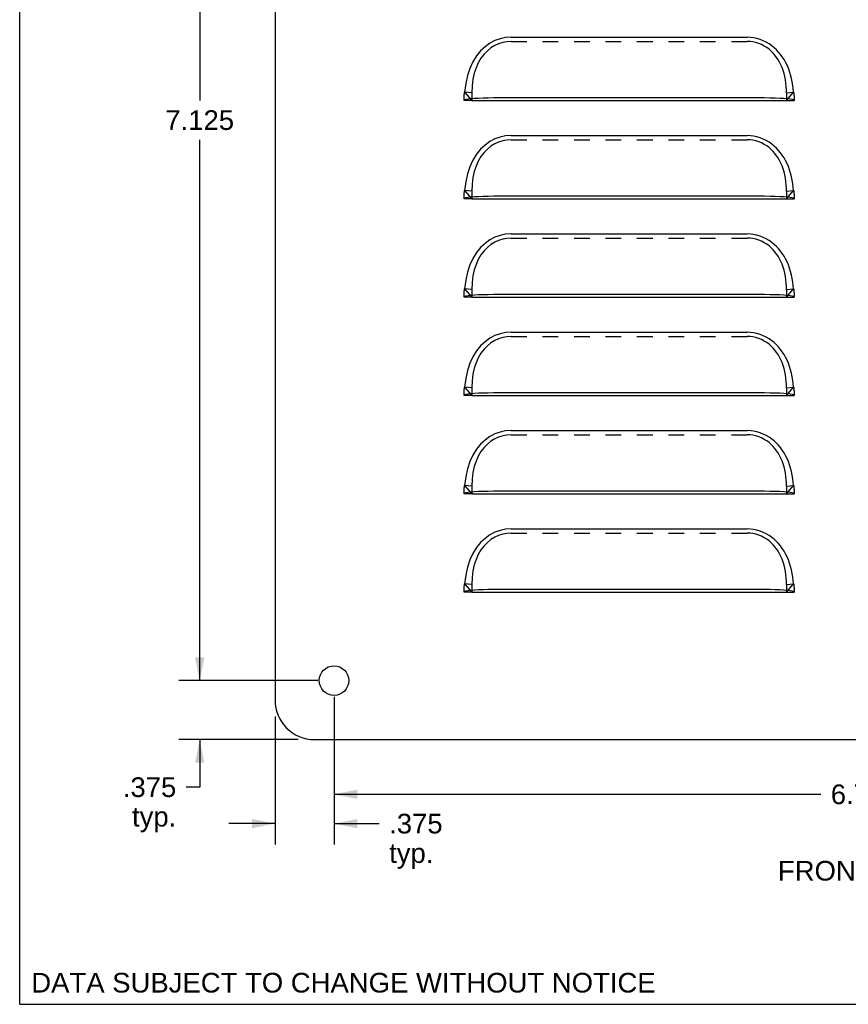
# Model space of a CAD drawing. Header units: inches. Extents: x 0 to 16.2, y 0 to 12.5.
# Tile 1 of 5: x 0 to 5.3, y 0 to 6.3. Entities that reach past the tile are written whole.
import ezdxf

# ---------------------------------------------------------------- set-up
doc = ezdxf.new("R2010")
doc.units = ezdxf.units.IN
doc.header["$LTSCALE"] = 0.889706
doc.header["$MEASUREMENT"] = 0
doc.linetypes.add('HIDDEN', pattern=[0.2, 0.1, -0.1])
doc.layers.get('0').update_dxf_attribs({"linetype": 'CONTINUOUS'})
doc.layers.add('DEFAULT_2', color=8, linetype='HIDDEN')
doc.layers.add('DIMENSIONS', color=7, linetype='CONTINUOUS')
doc.styles.get("Standard").update_dxf_attribs({"font": 'arial.ttf'})
doc.dimstyles.new('DIMSTYLE_1', dxfattribs={"dimtxt": 0.125, "dimasz": 0.147059, "dimexe": 0.09, "dimexo": 0.07, "dimgap": 0.0425, "dimtad": 0, "dimtih": 1, "dimtoh": 1, "dimdec": 3, "dimzin": 4, "dimdsep": 46, "dimtxsty": 'Standard', "dimblk": '_FILLED', "dimblk1": '_FILLED', "dimblk2": '_FILLED', "dimcen": 0.09, "dimadec": 3, "dimazin": 1, "dimtfac": 1, "dimtdec": 3, "dimtofl": 0, "dimtmove": 0, "dimatfit": 3, "dimldrblk": '_FILLED', "dimfxl": 0, "dimtolj": 1, "dimtzin": 4, "dimarcsym": 0})

# ---------------------------------------------------------------- blocks, each defined once
blk = doc.blocks.new('_FILLED')
at = {"color": 0, "linetype": 'ByBlock'}
blk.add_solid([(0, 0), (-1, 0.2), (-1, -0.2)], dxfattribs=at)
blk = doc.blocks.new('*D3')
at = {"layer": 'DIMENSIONS', "color": 2, "linetype": 'Continuous'}
for p, q in [((1.8948, 9.1827), (1.0114, 9.1827)), ((1.1438, 9.1827), (1.1438, 5.7452)), ((1.1438, 2.0577), (1.1438, 5.4952)), ((1.8948, 2.0577), (1.0114, 2.0577))]:
    blk.add_line(p, q, dxfattribs=at)
at = {"layer": 'DIMENSIONS', "color": 2, "linetype": 'Continuous', "xscale": 0.1470588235, "yscale": 0.1470588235, "zscale": 0.1470588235}
for p, rotation in [((1.1438, 9.1827), 90), ((1.1438, 2.0577), 270)]:
    blk.add_blockref('_FILLED', p, dxfattribs=dict(at, rotation=rotation))
at = {"layer": 'DIMENSIONS', "color": 2, "linetype": 'Continuous', "insert": (1.1438, 5.6827), "char_height": 0.125, "width": 0.436803, "attachment_point": 2, "line_spacing_factor": 0.9}
blk.add_mtext('7.125', dxfattribs=at)
blk = doc.blocks.new('*D4')
at = {"layer": 'DIMENSIONS', "color": 2, "linetype": 'Continuous'}
for p, q in [((1.1438, 2.0577), (1.1438, 2.3518)), ((1.8948, 2.0577), (1.0114, 2.0577)), ((1.7698, 1.6827), (1.0114, 1.6827)), ((1.1438, 1.6827), (1.1438, 1.3802)), ((1.1438, 1.3802), (1.0576, 1.3802))]:
    blk.add_line(p, q, dxfattribs=at)
at = {"layer": 'DIMENSIONS', "color": 2, "linetype": 'Continuous', "xscale": 0.1470588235, "yscale": 0.1470588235, "zscale": 0.1470588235}
for p, rotation in [((1.1438, 2.0577), 270), ((1.1438, 1.6827), 90)]:
    blk.add_blockref('_FILLED', p, dxfattribs=dict(at, rotation=rotation))
at = {"layer": 'DIMENSIONS', "color": 2, "linetype": 'Continuous', "insert": (0.9951, 1.4427), "char_height": 0.125, "width": 0.339684, "attachment_point": 3, "line_spacing_factor": 0.9}
blk.add_mtext('.375\\Ptyp.', dxfattribs=at)
blk = doc.blocks.new('*D7')
at = {"layer": 'DIMENSIONS', "color": 2, "linetype": 'Continuous'}
for p, q in [((1.9977, 1.9548), (1.9977, 1.0162)), ((1.6227, 1.8298), (1.6227, 1.0162)), ((1.6227, 1.1486), (1.3286, 1.1486)), ((1.9977, 1.1486), (2.2853, 1.1486))]:
    blk.add_line(p, q, dxfattribs=at)
at = {"layer": 'DIMENSIONS', "color": 2, "linetype": 'Continuous', "xscale": 0.1470588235, "yscale": 0.1470588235, "zscale": 0.1470588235}
blk.add_blockref('_FILLED', (1.6227, 1.1486), dxfattribs=at)
at = {"layer": 'DIMENSIONS', "color": 2, "linetype": 'Continuous', "xscale": 0.1470588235, "yscale": 0.1470588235, "zscale": 0.1470588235, "rotation": 180}
blk.add_blockref('_FILLED', (1.9977, 1.1486), dxfattribs=at)
at = {"layer": 'DIMENSIONS', "color": 2, "linetype": 'Continuous', "insert": (2.3478, 1.2111), "char_height": 0.125, "width": 0.339684, "attachment_point": 1, "line_spacing_factor": 0.9}
blk.add_mtext('.375\\Ptyp.', dxfattribs=at)
blk = doc.blocks.new('*D8')
at = {"layer": 'DIMENSIONS', "color": 2, "linetype": 'Continuous'}
for p, q in [((1.9977, 1.9548), (1.9977, 1.2026)), ((8.7477, 1.9548), (8.7477, 1.2026)), ((1.9977, 1.3349), (5.0918, 1.3349)), ((8.7477, 1.3349), (5.6536, 1.3349))]:
    blk.add_line(p, q, dxfattribs=at)
at = {"layer": 'DIMENSIONS', "color": 2, "linetype": 'Continuous', "xscale": 0.1470588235, "yscale": 0.1470588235, "zscale": 0.1470588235, "rotation": 180}
blk.add_blockref('_FILLED', (1.9977, 1.3349), dxfattribs=at)
at = {"layer": 'DIMENSIONS', "color": 2, "linetype": 'Continuous', "xscale": 0.1470588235, "yscale": 0.1470588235, "zscale": 0.1470588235}
blk.add_blockref('_FILLED', (8.7477, 1.3349), dxfattribs=at)
at = {"layer": 'DIMENSIONS', "color": 2, "linetype": 'Continuous', "insert": (5.3727, 1.3974), "char_height": 0.125, "width": 0.436803, "attachment_point": 2, "line_spacing_factor": 0.9}
blk.add_mtext('6.750', dxfattribs=at)

msp = doc.modelspace()

# ---------------------------------------------------------------- linework, layer by layer
at = {"color": 7, "linetype": 'Continuous'}
for p, q in [((0, 0), (0, 12.5)), ((2.8727, 5.7452), (4.8727, 5.7452)), ((2.8727, 5.1202), (4.8727, 5.1202)), ((2.8727, 4.4952), (4.8727, 4.4952)), ((2.8727, 3.8702), (4.8727, 3.8702)), ((2.8727, 3.2452), (4.8727, 3.2452)), ((2.8727, 2.6202), (4.8727, 2.6202)), ((0, 0), (16.1765, 0))]:
    msp.add_line(p, q, dxfattribs=at)
at = {"color": 3, "linetype": 'Continuous'}
for p, q in [((1.6227, 9.3077), (1.6227, 1.9327)), ((3.1227, 6.1468), (4.6227, 6.1468)), ((3.1227, 5.762), (3.0476, 5.7617)), ((2.8493, 5.7536), (2.8359, 5.7513)), ((2.8674, 5.7556), (2.8493, 5.7536)), ((2.8897, 5.7572), (2.8674, 5.7556)), ((4.8781, 5.7556), (4.8558, 5.7572)), ((3.1227, 5.5218), (4.6227, 5.5218)), ((2.8897, 5.1322), (2.8674, 5.1306)), ((3.1227, 5.137), (3.0476, 5.1367)), ((4.8781, 5.1306), (4.8558, 5.1322)), ((2.8493, 5.1286), (2.8359, 5.1263)), ((2.8674, 5.1306), (2.8493, 5.1286)), ((3.1227, 4.8968), (4.6227, 4.8968)), ((2.8897, 4.5072), (2.8674, 4.5056)), ((3.1227, 4.512), (3.0476, 4.5117)), ((4.8781, 4.5056), (4.8558, 4.5072)), ((2.8493, 4.5036), (2.8359, 4.5013)), ((2.8674, 4.5056), (2.8493, 4.5036)), ((3.1227, 4.2718), (4.6227, 4.2718)), ((2.8674, 3.8806), (2.8493, 3.8786)), ((2.8897, 3.8822), (2.8674, 3.8806)), ((3.1227, 3.887), (3.0476, 3.8867)), ((4.8781, 3.8806), (4.8558, 3.8822)), ((2.8493, 3.8786), (2.8359, 3.8763)), ((3.1227, 3.6468), (4.6227, 3.6468)), ((2.8674, 3.2556), (2.8493, 3.2536)), ((2.8897, 3.2572), (2.8674, 3.2556)), ((3.1227, 3.262), (3.0476, 3.2617)), ((4.8781, 3.2556), (4.8558, 3.2572)), ((2.8493, 3.2536), (2.8359, 3.2513)), ((3.1227, 3.0218), (4.6227, 3.0218)), ((2.8674, 2.6306), (2.8493, 2.6286)), ((2.8897, 2.6322), (2.8674, 2.6306)), ((3.1227, 2.637), (3.0476, 2.6367)), ((4.8781, 2.6306), (4.8558, 2.6322)), ((2.8493, 2.6286), (2.8359, 2.6263)), ((1.8727, 1.6827), (8.8727, 1.6827))]:
    msp.add_line(p, q, dxfattribs=at)
for points in [[(3.1227, 6.1468), (3.0877, 6.1444), (3.0536, 6.1371), (3.0204, 6.1252), (2.9884, 6.1084), (2.9578, 6.0866), (2.9292, 6.0599), (2.9031, 6.028), (2.88, 5.9911), (2.8606, 5.9493), (2.8451, 5.9028), (2.8341, 5.8523), (2.8275, 5.7975)], [(4.918, 5.7975), (4.916, 5.8191), (4.9131, 5.841), (4.9094, 5.8633), (4.9047, 5.8857), (4.899, 5.9078), (4.8923, 5.9293), (4.8847, 5.95), (4.8762, 5.9698), (4.867, 5.9883), (4.857, 6.0059), (4.8463, 6.0225), (4.8347, 6.0382), (4.8224, 6.0531), (4.8091, 6.0672), (4.7948, 6.0806), (4.7793, 6.0931), (4.7626, 6.1048), (4.7446, 6.1155), (4.7255, 6.1249), (4.7056, 6.1328), (4.685, 6.1389), (4.6641, 6.1434), (4.6434, 6.146), (4.6227, 6.1468)], [(3.0476, 5.7617), (3.0115, 5.7612), (2.9772, 5.7606), (2.9451, 5.7597), (2.9157, 5.7586), (2.8897, 5.7572)], [(4.8558, 5.7572), (4.8298, 5.7586), (4.8004, 5.7597), (4.7682, 5.7606), (4.7339, 5.7612), (4.6979, 5.7617), (4.6606, 5.7619), (3.1227, 5.762)], [(2.8359, 5.7513), (2.8276, 5.7487), (2.8247, 5.7452)], [(4.9095, 5.7513), (4.8961, 5.7536), (4.8781, 5.7556)], [(4.9207, 5.7452), (4.9179, 5.7487), (4.9095, 5.7513)], [(3.1227, 5.5218), (3.0877, 5.5194), (3.0536, 5.5121), (3.0204, 5.5002), (2.9884, 5.4834), (2.9578, 5.4616), (2.9292, 5.4349), (2.9031, 5.403), (2.88, 5.3661), (2.8606, 5.3243), (2.8451, 5.2778), (2.8341, 5.2273), (2.8275, 5.1725)], [(4.918, 5.1725), (4.916, 5.1941), (4.9131, 5.216), (4.9094, 5.2383), (4.9047, 5.2607), (4.899, 5.2828), (4.8923, 5.3043), (4.8847, 5.325), (4.8762, 5.3448), (4.867, 5.3633), (4.857, 5.3809), (4.8463, 5.3975), (4.8347, 5.4132), (4.8224, 5.4281), (4.8091, 5.4422), (4.7948, 5.4556), (4.7793, 5.4681), (4.7626, 5.4798), (4.7446, 5.4905), (4.7255, 5.4999), (4.7056, 5.5078), (4.685, 5.5139), (4.6641, 5.5184), (4.6434, 5.521), (4.6227, 5.5218)], [(3.0476, 5.1367), (3.0115, 5.1362), (2.9772, 5.1356), (2.9451, 5.1347), (2.9157, 5.1336), (2.8897, 5.1322)], [(4.8558, 5.1322), (4.8298, 5.1336), (4.8004, 5.1347), (4.7682, 5.1356), (4.7339, 5.1362), (4.6979, 5.1367), (4.6606, 5.1369), (3.1227, 5.137)], [(2.8359, 5.1263), (2.8276, 5.1237), (2.8247, 5.1202)], [(4.9095, 5.1263), (4.8961, 5.1286), (4.8781, 5.1306)], [(4.9207, 5.1202), (4.9179, 5.1237), (4.9095, 5.1263)], [(3.1227, 4.8968), (3.0877, 4.8944), (3.0536, 4.8871), (3.0204, 4.8752), (2.9884, 4.8584), (2.9578, 4.8366), (2.9292, 4.8099), (2.9031, 4.778), (2.88, 4.7411), (2.8606, 4.6993), (2.8451, 4.6528), (2.8341, 4.6023), (2.8275, 4.5475)], [(4.918, 4.5475), (4.916, 4.5691), (4.9131, 4.591), (4.9094, 4.6133), (4.9047, 4.6357), (4.899, 4.6578), (4.8923, 4.6793), (4.8847, 4.7), (4.8762, 4.7198), (4.867, 4.7383), (4.857, 4.7559), (4.8463, 4.7725), (4.8347, 4.7882), (4.8224, 4.8031), (4.8091, 4.8172), (4.7948, 4.8306), (4.7793, 4.8431), (4.7626, 4.8548), (4.7446, 4.8655), (4.7255, 4.8749), (4.7056, 4.8828), (4.685, 4.8889), (4.6641, 4.8934), (4.6434, 4.896), (4.6227, 4.8968)], [(3.0476, 4.5117), (3.0115, 4.5112), (2.9772, 4.5106), (2.9451, 4.5097), (2.9157, 4.5086), (2.8897, 4.5072)], [(4.8558, 4.5072), (4.8298, 4.5086), (4.8004, 4.5097), (4.7682, 4.5106), (4.7339, 4.5112), (4.6979, 4.5117), (4.6606, 4.5119), (3.1227, 4.512)], [(2.8359, 4.5013), (2.8276, 4.4987), (2.8247, 4.4952)], [(4.9095, 4.5013), (4.8961, 4.5036), (4.8781, 4.5056)], [(4.9207, 4.4952), (4.9179, 4.4987), (4.9095, 4.5013)], [(3.1227, 4.2718), (3.0877, 4.2694), (3.0536, 4.2621), (3.0204, 4.2502), (2.9884, 4.2334), (2.9578, 4.2116), (2.9292, 4.1849), (2.9031, 4.153), (2.88, 4.1161), (2.8606, 4.0743), (2.8451, 4.0278), (2.8341, 3.9773), (2.8275, 3.9225)], [(4.918, 3.9225), (4.916, 3.9441), (4.9131, 3.966), (4.9094, 3.9883), (4.9047, 4.0107), (4.899, 4.0328), (4.8923, 4.0543), (4.8847, 4.075), (4.8762, 4.0948), (4.867, 4.1133), (4.857, 4.1309), (4.8463, 4.1475), (4.8347, 4.1632), (4.8224, 4.1781), (4.8091, 4.1922), (4.7948, 4.2056), (4.7793, 4.2181), (4.7626, 4.2298), (4.7446, 4.2405), (4.7255, 4.2499), (4.7056, 4.2578), (4.685, 4.2639), (4.6641, 4.2684), (4.6434, 4.271), (4.6227, 4.2718)], [(3.0476, 3.8867), (3.0115, 3.8862), (2.9772, 3.8856), (2.9451, 3.8847), (2.9157, 3.8836), (2.8897, 3.8822)], [(4.8558, 3.8822), (4.8298, 3.8836), (4.8004, 3.8847), (4.7682, 3.8856), (4.7339, 3.8862), (4.6979, 3.8867), (4.6606, 3.8869), (3.1227, 3.887)], [(4.9095, 3.8763), (4.8961, 3.8786), (4.8781, 3.8806)], [(2.8359, 3.8763), (2.8276, 3.8737), (2.8247, 3.8702)], [(4.9207, 3.8702), (4.9179, 3.8737), (4.9095, 3.8763)], [(3.1227, 3.6468), (3.0877, 3.6444), (3.0536, 3.6371), (3.0204, 3.6252), (2.9884, 3.6084), (2.9578, 3.5866), (2.9292, 3.5599), (2.9031, 3.528), (2.88, 3.4911), (2.8606, 3.4493), (2.8451, 3.4028), (2.8341, 3.3523), (2.8275, 3.2975)], [(4.918, 3.2975), (4.916, 3.3191), (4.9131, 3.341), (4.9094, 3.3633), (4.9047, 3.3857), (4.899, 3.4078), (4.8923, 3.4293), (4.8847, 3.45), (4.8762, 3.4698), (4.867, 3.4883), (4.857, 3.5059), (4.8463, 3.5225), (4.8347, 3.5382), (4.8224, 3.5531), (4.8091, 3.5672), (4.7948, 3.5806), (4.7793, 3.5931), (4.7626, 3.6048), (4.7446, 3.6155), (4.7255, 3.6249), (4.7056, 3.6328), (4.685, 3.6389), (4.6641, 3.6434), (4.6434, 3.646), (4.6227, 3.6468)], [(3.0476, 3.2617), (3.0115, 3.2612), (2.9772, 3.2606), (2.9451, 3.2597), (2.9157, 3.2586), (2.8897, 3.2572)], [(4.8558, 3.2572), (4.8298, 3.2586), (4.8004, 3.2597), (4.7682, 3.2606), (4.7339, 3.2612), (4.6979, 3.2617), (4.6606, 3.2619), (3.1227, 3.262)], [(4.9095, 3.2513), (4.8961, 3.2536), (4.8781, 3.2556)], [(2.8359, 3.2513), (2.8276, 3.2487), (2.8247, 3.2452)], [(4.9207, 3.2452), (4.9179, 3.2487), (4.9095, 3.2513)], [(3.1227, 3.0218), (3.0877, 3.0194), (3.0536, 3.0121), (3.0204, 3.0002), (2.9884, 2.9834), (2.9578, 2.9616), (2.9292, 2.9349), (2.9031, 2.903), (2.88, 2.8661), (2.8606, 2.8243), (2.8451, 2.7778), (2.8341, 2.7273), (2.8275, 2.6725)], [(4.918, 2.6725), (4.916, 2.6941), (4.9131, 2.716), (4.9094, 2.7384), (4.9047, 2.7607), (4.899, 2.7828), (4.8923, 2.8043), (4.8847, 2.825), (4.8762, 2.8448), (4.867, 2.8633), (4.857, 2.8809), (4.8463, 2.8975), (4.8347, 2.9132), (4.8224, 2.9282), (4.809, 2.9423), (4.7948, 2.9556), (4.7793, 2.9681), (4.7626, 2.9799), (4.7446, 2.9905), (4.7255, 2.9999), (4.7056, 3.0078), (4.685, 3.0139), (4.6641, 3.0184), (4.6434, 3.021), (4.6227, 3.0218)], [(3.0476, 2.6367), (3.0115, 2.6362), (2.9772, 2.6356), (2.9451, 2.6347), (2.9157, 2.6336), (2.8897, 2.6322)], [(4.8558, 2.6322), (4.8298, 2.6336), (4.8004, 2.6347), (4.7682, 2.6356), (4.7339, 2.6362), (4.6979, 2.6367), (4.6606, 2.6369), (3.1227, 2.637)], [(4.9095, 2.6263), (4.8961, 2.6286), (4.8781, 2.6306)], [(2.8359, 2.6263), (2.8276, 2.6237), (2.8247, 2.6202)], [(4.9207, 2.6202), (4.9179, 2.6237), (4.9095, 2.6263)]]:
    msp.add_lwpolyline(points, dxfattribs=at)
msp.add_circle((1.9977, 2.0577), 0.0938, dxfattribs=at)
msp.add_arc((1.8727, 1.9327), 0.25, 180, 270, dxfattribs=at)
at = {"layer": 'DEFAULT_2', "color": 8, "linetype": 'HIDDEN'}
for p, q in [((3.1227, 6.1202), (4.6227, 6.1202)), ((2.8275, 5.7975), (2.8727, 5.7452)), ((2.8727, 5.7939), (2.8275, 5.7975)), ((2.8727, 5.7939), (2.8727, 5.7452)), ((4.8727, 5.7452), (4.918, 5.7975)), ((4.8727, 5.7939), (4.918, 5.7975)), ((4.8727, 5.7939), (4.8727, 5.7452)), ((4.9207, 5.7671), (4.9207, 5.7452)), ((2.8727, 5.7452), (2.8247, 5.7452)), ((4.8727, 5.7452), (4.9207, 5.7452)), ((3.1227, 5.4952), (4.6227, 5.4952)), ((2.8275, 5.1725), (2.8727, 5.1202)), ((2.8727, 5.1689), (2.8275, 5.1725)), ((2.8727, 5.1689), (2.8727, 5.1202)), ((4.8727, 5.1689), (4.918, 5.1725)), ((4.8727, 5.1202), (4.918, 5.1725)), ((4.8727, 5.1689), (4.8727, 5.1202)), ((4.9207, 5.1421), (4.9207, 5.1202)), ((2.8727, 5.1202), (2.8247, 5.1202)), ((4.8727, 5.1202), (4.9207, 5.1202)), ((3.1227, 4.8702), (4.6227, 4.8702)), ((2.8275, 4.5475), (2.8727, 4.4952)), ((2.8727, 4.5439), (2.8275, 4.5475)), ((2.8727, 4.5439), (2.8727, 4.4952)), ((4.8727, 4.5439), (4.918, 4.5475)), ((4.8727, 4.4952), (4.918, 4.5475)), ((4.8727, 4.5439), (4.8727, 4.4952)), ((4.9207, 4.5171), (4.9207, 4.4952)), ((2.8727, 4.4952), (2.8247, 4.4952)), ((4.8727, 4.4952), (4.9207, 4.4952)), ((3.1227, 4.2452), (4.6227, 4.2452)), ((2.8275, 3.9225), (2.8727, 3.8702)), ((2.8727, 3.9189), (2.8275, 3.9225)), ((2.8727, 3.9189), (2.8727, 3.8702)), ((4.8727, 3.9189), (4.918, 3.9225)), ((4.8727, 3.8702), (4.918, 3.9225)), ((4.8727, 3.9189), (4.8727, 3.8702)), ((4.9207, 3.8921), (4.9207, 3.8702)), ((2.8727, 3.8702), (2.8247, 3.8702)), ((4.8727, 3.8702), (4.9207, 3.8702)), ((3.1227, 3.6202), (4.6227, 3.6202)), ((2.8275, 3.2975), (2.8727, 3.2452)), ((2.8727, 3.2939), (2.8275, 3.2975)), ((2.8727, 3.2939), (2.8727, 3.2452)), ((4.8727, 3.2939), (4.918, 3.2975)), ((4.8727, 3.2452), (4.918, 3.2975)), ((4.8727, 3.2939), (4.8727, 3.2452)), ((4.9207, 3.2671), (4.9207, 3.2452)), ((2.8727, 3.2452), (2.8247, 3.2452)), ((4.8727, 3.2452), (4.9207, 3.2452)), ((3.1227, 2.9952), (4.6227, 2.9952)), ((2.8275, 2.6725), (2.8727, 2.6202)), ((2.8727, 2.6689), (2.8275, 2.6725)), ((2.8727, 2.6689), (2.8727, 2.6202)), ((4.8727, 2.6689), (4.918, 2.6725)), ((4.8727, 2.6202), (4.918, 2.6725)), ((4.8727, 2.6689), (4.8727, 2.6202)), ((4.9207, 2.6421), (4.9207, 2.6202)), ((2.8727, 2.6202), (2.8247, 2.6202)), ((4.8727, 2.6202), (4.9207, 2.6202))]:
    msp.add_line(p, q, dxfattribs=at)
for points in [[(3.1227, 6.1202), (3.0958, 6.1185), (3.0695, 6.1135), (3.0436, 6.1052), (3.0185, 6.0935), (2.9945, 6.0786), (2.9718, 6.0603), (2.9506, 6.0386), (2.9313, 6.0135), (2.9142, 5.9849), (2.8997, 5.953), (2.888, 5.9179), (2.8795, 5.8796), (2.8745, 5.8383), (2.8727, 5.7939)], [(4.8727, 5.7939), (4.8725, 5.8139), (4.8713, 5.8342), (4.8694, 5.855), (4.8665, 5.8758), (4.8626, 5.8965), (4.8577, 5.9168), (4.8519, 5.9362), (4.8451, 5.9548), (4.8375, 5.9723), (4.8292, 5.9888), (4.8201, 6.0044), (4.8102, 6.0191), (4.7995, 6.0331), (4.7879, 6.0462), (4.7754, 6.0587), (4.7619, 6.0703), (4.7471, 6.0812), (4.7313, 6.0911), (4.7144, 6.0998), (4.6967, 6.1071), (4.6784, 6.1129), (4.6598, 6.117), (4.6413, 6.1194), (4.6227, 6.1202)], [(2.8247, 5.7452), (2.8247, 5.7666), (2.8248, 5.7692), (2.8248, 5.7719), (2.8249, 5.7746), (2.8249, 5.7773), (2.8251, 5.7799), (2.8252, 5.7824), (2.8254, 5.7848), (2.8257, 5.7872), (2.826, 5.7894), (2.8263, 5.7916), (2.8267, 5.7937), (2.827, 5.7957), (2.8275, 5.7975)], [(4.918, 5.7975), (4.9184, 5.7958), (4.9187, 5.7941), (4.9191, 5.7922), (4.9194, 5.7903), (4.9197, 5.7883), (4.9199, 5.7862), (4.9201, 5.784), (4.9203, 5.7817), (4.9204, 5.7793), (4.9205, 5.7767), (4.9206, 5.7739), (4.9207, 5.7707), (4.9207, 5.7671)], [(3.1227, 5.4952), (3.0958, 5.4935), (3.0695, 5.4885), (3.0436, 5.4802), (3.0185, 5.4685), (2.9945, 5.4536), (2.9718, 5.4353), (2.9506, 5.4136), (2.9313, 5.3885), (2.9142, 5.3599), (2.8997, 5.328), (2.888, 5.2929), (2.8795, 5.2546), (2.8745, 5.2133), (2.8727, 5.1689)], [(4.8727, 5.1689), (4.8725, 5.1889), (4.8713, 5.2092), (4.8694, 5.23), (4.8665, 5.2508), (4.8626, 5.2715), (4.8577, 5.2918), (4.8519, 5.3112), (4.8451, 5.3298), (4.8375, 5.3473), (4.8292, 5.3638), (4.8201, 5.3794), (4.8102, 5.3941), (4.7995, 5.4081), (4.7879, 5.4212), (4.7754, 5.4337), (4.7619, 5.4453), (4.7471, 5.4562), (4.7313, 5.4661), (4.7144, 5.4748), (4.6967, 5.4821), (4.6784, 5.4879), (4.6598, 5.492), (4.6413, 5.4944), (4.6227, 5.4952)], [(2.8247, 5.1202), (2.8247, 5.1416), (2.8248, 5.1442), (2.8248, 5.1469), (2.8249, 5.1496), (2.8249, 5.1523), (2.8251, 5.1549), (2.8252, 5.1574), (2.8254, 5.1598), (2.8257, 5.1622), (2.826, 5.1644), (2.8263, 5.1666), (2.8267, 5.1687), (2.827, 5.1707), (2.8275, 5.1725)], [(4.918, 5.1725), (4.9184, 5.1708), (4.9187, 5.1691), (4.9191, 5.1672), (4.9194, 5.1653), (4.9197, 5.1633), (4.9199, 5.1612), (4.9201, 5.159), (4.9203, 5.1567), (4.9204, 5.1543), (4.9205, 5.1517), (4.9206, 5.1489), (4.9207, 5.1457), (4.9207, 5.1421)], [(3.1227, 4.8702), (3.0958, 4.8685), (3.0695, 4.8635), (3.0436, 4.8552), (3.0185, 4.8435), (2.9945, 4.8286), (2.9718, 4.8103), (2.9506, 4.7886), (2.9313, 4.7635), (2.9142, 4.7349), (2.8997, 4.703), (2.888, 4.6679), (2.8795, 4.6296), (2.8745, 4.5883), (2.8727, 4.5439)], [(4.8727, 4.5439), (4.8725, 4.5639), (4.8713, 4.5842), (4.8694, 4.605), (4.8665, 4.6258), (4.8626, 4.6465), (4.8577, 4.6668), (4.8519, 4.6862), (4.8451, 4.7048), (4.8375, 4.7223), (4.8292, 4.7388), (4.8201, 4.7544), (4.8102, 4.7691), (4.7995, 4.7831), (4.7879, 4.7962), (4.7754, 4.8087), (4.7619, 4.8203), (4.7471, 4.8312), (4.7313, 4.8411), (4.7144, 4.8498), (4.6967, 4.8571), (4.6784, 4.8629), (4.6598, 4.867), (4.6413, 4.8694), (4.6227, 4.8702)], [(2.8247, 4.4952), (2.8247, 4.5166), (2.8248, 4.5192), (2.8248, 4.5219), (2.8249, 4.5246), (2.8249, 4.5273), (2.8251, 4.5299), (2.8252, 4.5324), (2.8254, 4.5348), (2.8257, 4.5372), (2.826, 4.5394), (2.8263, 4.5416), (2.8267, 4.5437), (2.827, 4.5457), (2.8275, 4.5475)], [(4.918, 4.5475), (4.9184, 4.5458), (4.9187, 4.5441), (4.9191, 4.5422), (4.9194, 4.5403), (4.9197, 4.5383), (4.9199, 4.5362), (4.9201, 4.534), (4.9203, 4.5317), (4.9204, 4.5293), (4.9205, 4.5267), (4.9206, 4.5239), (4.9207, 4.5207), (4.9207, 4.5171)], [(3.1227, 4.2452), (3.0958, 4.2435), (3.0695, 4.2385), (3.0436, 4.2302), (3.0185, 4.2185), (2.9945, 4.2036), (2.9718, 4.1853), (2.9506, 4.1636), (2.9313, 4.1385), (2.9142, 4.1099), (2.8997, 4.078), (2.888, 4.0429), (2.8795, 4.0046), (2.8745, 3.9633), (2.8727, 3.9189)], [(4.8727, 3.9189), (4.8725, 3.9389), (4.8713, 3.9592), (4.8694, 3.98), (4.8665, 4.0008), (4.8626, 4.0215), (4.8577, 4.0418), (4.8519, 4.0612), (4.8451, 4.0798), (4.8375, 4.0973), (4.8292, 4.1138), (4.8201, 4.1294), (4.8102, 4.1441), (4.7995, 4.1581), (4.7879, 4.1712), (4.7754, 4.1837), (4.7619, 4.1953), (4.7471, 4.2062), (4.7313, 4.2161), (4.7144, 4.2248), (4.6967, 4.2321), (4.6784, 4.2379), (4.6598, 4.242), (4.6413, 4.2444), (4.6227, 4.2452)], [(2.8247, 3.8702), (2.8247, 3.8916), (2.8248, 3.8942), (2.8248, 3.8969), (2.8249, 3.8996), (2.8249, 3.9023), (2.8251, 3.9049), (2.8252, 3.9074), (2.8254, 3.9098), (2.8257, 3.9122), (2.826, 3.9144), (2.8263, 3.9166), (2.8267, 3.9187), (2.827, 3.9207), (2.8275, 3.9225)], [(4.918, 3.9225), (4.9184, 3.9208), (4.9187, 3.9191), (4.9191, 3.9172), (4.9194, 3.9153), (4.9197, 3.9133), (4.9199, 3.9112), (4.9201, 3.909), (4.9203, 3.9067), (4.9204, 3.9043), (4.9205, 3.9017), (4.9206, 3.8989), (4.9207, 3.8957), (4.9207, 3.8921)], [(3.1227, 3.6202), (3.0958, 3.6185), (3.0695, 3.6135), (3.0436, 3.6052), (3.0185, 3.5935), (2.9945, 3.5786), (2.9718, 3.5603), (2.9506, 3.5386), (2.9313, 3.5135), (2.9142, 3.4849), (2.8997, 3.453), (2.888, 3.4179), (2.8795, 3.3796), (2.8745, 3.3383), (2.8727, 3.2939)], [(4.8727, 3.2939), (4.8725, 3.3139), (4.8713, 3.3342), (4.8694, 3.355), (4.8665, 3.3758), (4.8626, 3.3965), (4.8577, 3.4168), (4.8519, 3.4362), (4.8451, 3.4548), (4.8375, 3.4723), (4.8292, 3.4888), (4.8201, 3.5044), (4.8102, 3.5191), (4.7995, 3.5331), (4.7879, 3.5462), (4.7754, 3.5587), (4.7619, 3.5703), (4.7471, 3.5812), (4.7313, 3.5911), (4.7144, 3.5998), (4.6967, 3.6071), (4.6784, 3.6129), (4.6598, 3.617), (4.6413, 3.6194), (4.6227, 3.6202)], [(2.8247, 3.2452), (2.8247, 3.2666), (2.8248, 3.2692), (2.8248, 3.2719), (2.8249, 3.2746), (2.8249, 3.2773), (2.8251, 3.2799), (2.8252, 3.2824), (2.8254, 3.2848), (2.8257, 3.2872), (2.826, 3.2894), (2.8263, 3.2916), (2.8267, 3.2937), (2.827, 3.2957), (2.8275, 3.2975)], [(4.918, 3.2975), (4.9184, 3.2958), (4.9187, 3.2941), (4.9191, 3.2922), (4.9194, 3.2903), (4.9197, 3.2883), (4.9199, 3.2862), (4.9201, 3.284), (4.9203, 3.2817), (4.9204, 3.2793), (4.9205, 3.2767), (4.9206, 3.2739), (4.9207, 3.2707), (4.9207, 3.2671)], [(3.1227, 2.9952), (3.0958, 2.9935), (3.0695, 2.9885), (3.0436, 2.9802), (3.0185, 2.9685), (2.9945, 2.9536), (2.9718, 2.9353), (2.9506, 2.9136), (2.9313, 2.8885), (2.9142, 2.8599), (2.8997, 2.828), (2.888, 2.7929), (2.8795, 2.7546), (2.8745, 2.7133), (2.8727, 2.6689)], [(4.8727, 2.6689), (4.8725, 2.6889), (4.8713, 2.7092), (4.8694, 2.73), (4.8665, 2.7508), (4.8626, 2.7715), (4.8577, 2.7918), (4.8519, 2.8112), (4.8451, 2.8298), (4.8375, 2.8473), (4.8292, 2.8638), (4.8201, 2.8794), (4.8102, 2.8941), (4.7995, 2.9081), (4.7879, 2.9212), (4.7754, 2.9337), (4.7619, 2.9453), (4.7471, 2.9562), (4.7313, 2.9661), (4.7144, 2.9748), (4.6967, 2.9821), (4.6784, 2.9879), (4.6598, 2.992), (4.6413, 2.9944), (4.6227, 2.9952)], [(2.8247, 2.6202), (2.8247, 2.6416), (2.8248, 2.6442), (2.8248, 2.6469), (2.8249, 2.6496), (2.8249, 2.6523), (2.8251, 2.6549), (2.8252, 2.6574), (2.8254, 2.6598), (2.8257, 2.6622), (2.826, 2.6644), (2.8263, 2.6666), (2.8267, 2.6687), (2.827, 2.6707), (2.8275, 2.6725)], [(4.918, 2.6725), (4.9184, 2.6708), (4.9187, 2.6691), (4.9191, 2.6672), (4.9194, 2.6653), (4.9197, 2.6633), (4.9199, 2.6612), (4.9201, 2.659), (4.9203, 2.6567), (4.9204, 2.6543), (4.9205, 2.6517), (4.9206, 2.6489), (4.9207, 2.6457), (4.9207, 2.6421)]]:
    msp.add_lwpolyline(points, dxfattribs=at)

# ---------------------------------------------------------------- texts
at = {"layer": 'DIMENSIONS', "color": 2, "linetype": 'Continuous', "char_height": 0.125, "line_spacing_factor": 0.9}
for s, insert, width, attachment_point in [('FRONT VIEW', (5.3663, 0.9115), 1.093866, 2), ('DATA SUBJECT TO CHANGE WITHOUT NOTICE', (0.0737, 0.1999), 3.960037, 1)]:
    msp.add_mtext(s, dxfattribs=dict(at, insert=insert, width=width, attachment_point=attachment_point))

# ---------------------------------------------------------------- dimensions: what is measured, and where the dimension line sits
at = {"layer": 'DIMENSIONS', "color": 2, "linetype": 'Continuous'}
dim = msp.add_linear_dim(base=(1.1438, 2.0577), p1=(1.9648, 9.1827), p2=(1.9648, 2.0577), angle=270, dimstyle='DIMSTYLE_1', dxfattribs=at)
dim.commit()
dim.dimension.update_dxf_attribs({"geometry": '*D3', "text_midpoint": (1.1442, 5.6195), "dimtype": 160})
dim = msp.add_linear_dim(base=(1.1438, 2.0577), p1=(1.8398, 1.6827), p2=(1.9648, 2.0577), angle=90, text='<>\\Ptyp.', dimstyle='DIMSTYLE_1', dxfattribs=at)
dim.commit()
dim.dimension.update_dxf_attribs({"geometry": '*D4', "text_midpoint": (0.8253, 1.2865), "dimtype": 160})
dim = msp.add_linear_dim(base=(1.9977, 1.1486), p1=(1.6227, 1.8998), p2=(1.9977, 2.0248), text='<>\\Ptyp.', dimstyle='DIMSTYLE_1', dxfattribs=at)
dim.commit()
dim.dimension.update_dxf_attribs({"geometry": '*D7', "text_midpoint": (2.5176, 1.0548), "dimtype": 160})
dim = msp.add_linear_dim(base=(8.7477, 1.3349), p1=(1.9977, 2.0248), p2=(8.7477, 2.0248), dimstyle='DIMSTYLE_1', dxfattribs=at)
dim.commit()
dim.dimension.update_dxf_attribs({"geometry": '*D8', "text_midpoint": (5.3718, 1.3342), "dimtype": 160})

doc.saveas('drawing.dxf')
